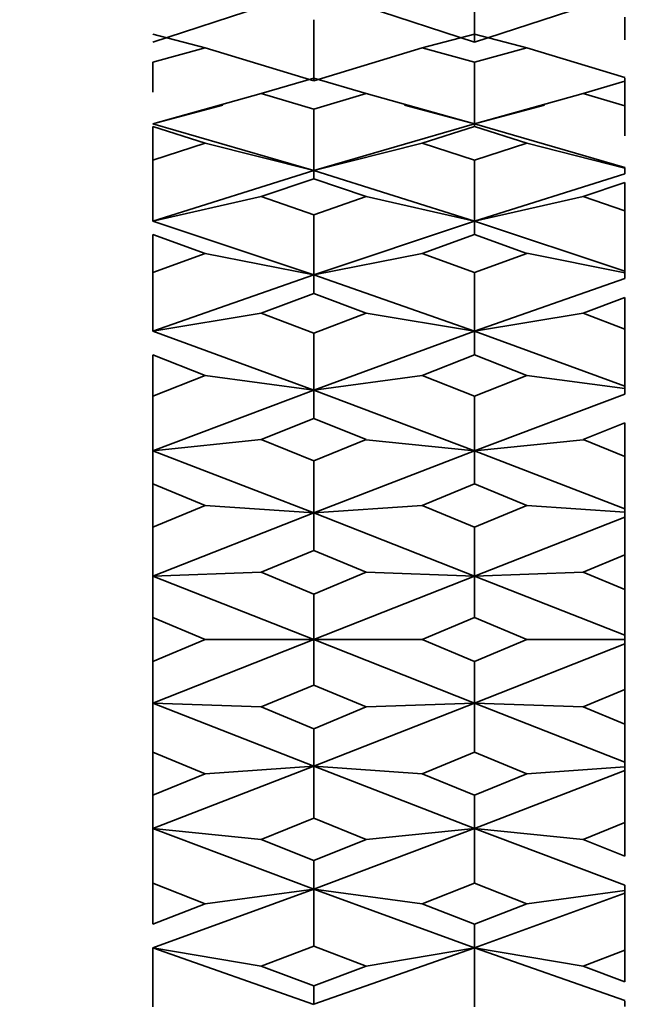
# Model space of a CAD drawing. Header units: millimetres. Extents: x -7686 to -856, y -458 to 6140.
# Tile 33 of 102: x -5991.8 to -5984.48, y 3652.43 to 3663.91. Entities that reach past the tile are written whole.
import ezdxf

# ---------------------------------------------------------------- set-up
doc = ezdxf.new("R2010")
doc.units = ezdxf.units.MM
doc.header["$LTSCALE"] = 5
doc.header["$PDSIZE"] = -1
doc.layers.add('细实线', color=1, linetype='Continuous', lineweight=20)
doc.dimstyles.new('安装', dxfattribs={"dimtxt": 6, "dimasz": 12, "dimexe": 7, "dimexo": 0.625, "dimtad": 1, "dimtoh": 1, "dimtxsty": 'Standard', "dimcen": 2.5, "dimclrd": 4, "dimclre": 4, "dimclrt": 3, "dimadec": 0, "dimazin": 0, "dimtfac": 1, "dimtmove": 0, "dimatfit": 3, "dimfxl": 1, "dimarcsym": 0})

# ---------------------------------------------------------------- blocks, each defined once
blk = doc.blocks.new('*D73')
at = {"layer": 'Defpoints', "color": 0, "linetype": 'Continuous', "transparency": 16777216}
for p in [(-5831.961, 3764.628), (-6092.748, 3374.818), (-5832.245, 3374.628)]:
    blk.add_point(p, dxfattribs=at)
at = {"layer": '细实线', "color": 4, "linetype": 'Continuous', "lineweight": -2, "transparency": 16777216}
for p, q in [((-5832.586, 3764.629), (-6099.464, 3764.823)), ((-6092.473, 3752.818), (-6092.74, 3386.818)), ((-5832.87, 3374.629), (-6099.748, 3374.823))]:
    blk.add_line(p, q, dxfattribs=at)
at = {"layer": '细实线', "color": 4, "linetype": 'Continuous', "transparency": 16777216}
for points in [[(-6094.473, 3752.82), (-6090.473, 3752.817), (-6092.464, 3764.818)], [(-6094.74, 3386.82), (-6090.74, 3386.817), (-6092.748, 3374.818)]]:
    blk.add_solid(points, dxfattribs=at)
at = {"layer": '细实线', "color": 3, "linetype": 'Continuous', "transparency": 16777216, "insert": (-6096.231, 3569.821), "char_height": 6, "attachment_point": 5, "rotation": 89.9582}
blk.add_mtext('390', dxfattribs=at)

msp = doc.modelspace()

# ---------------------------------------------------------------- linework, layer by layer
at = {"linetype": 'Continuous', "lineweight": 35}
for p, q in [((-5986.496, 3663.646), (-5986.496, 3664.347)), ((-5988.981, 3664.056), (-5990.245, 3663.646)), ((-5987.759, 3664.055), (-5986.496, 3663.646)), ((-5986.496, 3663.646), (-5985.231, 3664.055)), ((-5988.37, 3663.906), (-5988.37, 3663.195)), ((-5984.745, 3663.67), (-5984.745, 3663.937)), ((-5989.636, 3663.578), (-5990.245, 3663.739)), ((-5987.105, 3663.578), (-5986.496, 3663.739)), ((-5985.886, 3663.578), (-5986.496, 3663.739)), ((-5990.245, 3663.411), (-5989.636, 3663.578)), ((-5989.636, 3663.578), (-5988.37, 3663.194)), ((-5987.105, 3663.578), (-5988.37, 3663.195)), ((-5986.496, 3663.411), (-5987.105, 3663.578)), ((-5986.496, 3663.411), (-5985.886, 3663.578)), ((-5985.885, 3663.578), (-5984.745, 3663.231)), ((-5990.245, 3663.061), (-5990.245, 3663.411)), ((-5986.496, 3662.694), (-5986.496, 3663.411)), ((-5988.981, 3663.047), (-5988.37, 3663.226)), ((-5988.37, 3663.226), (-5987.759, 3663.047)), ((-5984.745, 3663.163), (-5984.745, 3663.23)), ((-5984.745, 3663.189), (-5985.231, 3663.047)), ((-5984.745, 3662.902), (-5984.745, 3663.189)), ((-5988.981, 3663.047), (-5990.245, 3662.694)), ((-5988.37, 3662.864), (-5988.981, 3663.047)), ((-5988.37, 3662.864), (-5987.759, 3663.047)), ((-5987.759, 3663.047), (-5986.496, 3662.694)), ((-5986.496, 3662.694), (-5985.231, 3663.047)), ((-5985.231, 3663.047), (-5984.745, 3662.902)), ((-5990.245, 3662.694), (-5989.428, 3662.912)), ((-5986.496, 3662.694), (-5987.311, 3662.912)), ((-5986.496, 3662.694), (-5985.68, 3662.912)), ((-5984.745, 3662.552), (-5984.745, 3662.902)), ((-5988.37, 3662.864), (-5988.37, 3662.147)), ((-5990.245, 3662.694), (-5988.37, 3662.147)), ((-5989.636, 3662.468), (-5990.245, 3662.662)), ((-5990.245, 3662.27), (-5990.245, 3662.662)), ((-5988.37, 3662.147), (-5986.496, 3662.694)), ((-5987.105, 3662.468), (-5986.496, 3662.662)), ((-5986.496, 3662.662), (-5986.496, 3662.694)), ((-5986.496, 3662.694), (-5984.745, 3662.185)), ((-5985.886, 3662.468), (-5986.496, 3662.662)), ((-5990.245, 3662.27), (-5989.636, 3662.468)), ((-5989.636, 3662.468), (-5988.37, 3662.147)), ((-5987.105, 3662.469), (-5988.37, 3662.147)), ((-5986.496, 3662.27), (-5987.105, 3662.468)), ((-5986.496, 3662.27), (-5985.886, 3662.468)), ((-5985.885, 3662.469), (-5984.745, 3662.177)), ((-5990.245, 3661.559), (-5990.245, 3662.27)), ((-5986.496, 3661.559), (-5986.496, 3662.27)), ((-5984.745, 3662.177), (-5984.745, 3662.185)), ((-5990.245, 3661.559), (-5988.37, 3662.147)), ((-5988.37, 3662.053), (-5988.37, 3662.147)), ((-5986.496, 3661.559), (-5988.37, 3662.147)), ((-5986.496, 3661.559), (-5984.745, 3662.109)), ((-5984.745, 3662.109), (-5984.745, 3662.177)), ((-5988.981, 3661.846), (-5988.37, 3662.053)), ((-5988.37, 3662.053), (-5987.759, 3661.846)), ((-5984.745, 3662.011), (-5985.231, 3661.846)), ((-5984.745, 3661.678), (-5984.745, 3662.011)), ((-5988.981, 3661.846), (-5990.245, 3661.559)), ((-5988.37, 3661.634), (-5988.981, 3661.846)), ((-5988.37, 3661.634), (-5987.759, 3661.846)), ((-5987.759, 3661.845), (-5986.496, 3661.559)), ((-5986.496, 3661.559), (-5985.231, 3661.845)), ((-5985.231, 3661.846), (-5984.745, 3661.678)), ((-5988.37, 3661.634), (-5988.37, 3660.933)), ((-5984.745, 3660.976), (-5984.745, 3661.678)), ((-5990.245, 3661.559), (-5988.37, 3660.933)), ((-5988.37, 3660.933), (-5986.496, 3661.559)), ((-5986.496, 3661.403), (-5986.496, 3661.559)), ((-5986.496, 3661.559), (-5984.745, 3660.976)), ((-5989.636, 3661.183), (-5990.245, 3661.403)), ((-5990.245, 3660.96), (-5990.245, 3661.403)), ((-5987.105, 3661.183), (-5986.496, 3661.403)), ((-5985.886, 3661.183), (-5986.496, 3661.403)), ((-5990.245, 3660.96), (-5989.636, 3661.183)), ((-5989.636, 3661.183), (-5988.37, 3660.933)), ((-5987.105, 3661.183), (-5988.37, 3660.933)), ((-5986.496, 3660.96), (-5987.105, 3661.183)), ((-5986.496, 3660.96), (-5985.886, 3661.183)), ((-5985.885, 3661.184), (-5984.745, 3660.957)), ((-5990.245, 3660.276), (-5990.245, 3660.96)), ((-5990.245, 3660.276), (-5988.37, 3660.933)), ((-5988.37, 3660.717), (-5988.37, 3660.934)), ((-5986.496, 3660.276), (-5988.37, 3660.933)), ((-5986.496, 3660.276), (-5986.496, 3660.96)), ((-5984.745, 3660.957), (-5984.745, 3660.976)), ((-5984.745, 3660.89), (-5984.745, 3660.957)), ((-5986.496, 3660.276), (-5984.745, 3660.89)), ((-5988.981, 3660.487), (-5988.37, 3660.717)), ((-5988.37, 3660.717), (-5987.759, 3660.487)), ((-5984.745, 3660.67), (-5985.231, 3660.487)), ((-5984.745, 3660.302), (-5984.745, 3660.67)), ((-5988.981, 3660.487), (-5990.245, 3660.276)), ((-5988.37, 3660.254), (-5988.981, 3660.487)), ((-5988.37, 3660.254), (-5987.759, 3660.487)), ((-5987.759, 3660.487), (-5986.496, 3660.276)), ((-5986.496, 3660.275), (-5985.231, 3660.487)), ((-5985.231, 3660.487), (-5984.745, 3660.302)), ((-5990.245, 3660.276), (-5988.37, 3659.59)), ((-5988.37, 3659.591), (-5986.496, 3660.276)), ((-5988.37, 3660.254), (-5988.37, 3659.591)), ((-5986.496, 3660.276), (-5984.745, 3659.637)), ((-5986.496, 3660), (-5986.496, 3660.275)), ((-5984.745, 3659.637), (-5984.745, 3660.302)), ((-5989.636, 3659.762), (-5990.245, 3660)), ((-5990.245, 3659.52), (-5990.245, 3660)), ((-5987.105, 3659.762), (-5986.496, 3660)), ((-5985.886, 3659.762), (-5986.496, 3660)), ((-5990.245, 3659.52), (-5989.636, 3659.762)), ((-5989.636, 3659.761), (-5988.37, 3659.59)), ((-5987.105, 3659.761), (-5988.37, 3659.59)), ((-5986.496, 3659.52), (-5987.105, 3659.762)), ((-5986.496, 3659.52), (-5985.886, 3659.762)), ((-5985.885, 3659.762), (-5984.745, 3659.607)), ((-5990.245, 3658.883), (-5988.37, 3659.591)), ((-5988.37, 3659.259), (-5988.37, 3659.591)), ((-5986.496, 3658.883), (-5988.37, 3659.59)), ((-5984.745, 3659.606), (-5984.745, 3659.637)), ((-5984.745, 3659.544), (-5984.745, 3659.606)), ((-5990.245, 3658.883), (-5990.245, 3659.52)), ((-5986.496, 3658.883), (-5984.745, 3659.544)), ((-5986.496, 3658.883), (-5986.496, 3659.52)), ((-5988.981, 3659.013), (-5988.37, 3659.259)), ((-5988.37, 3659.259), (-5987.759, 3659.013)), ((-5984.745, 3659.208), (-5985.231, 3659.013)), ((-5984.745, 3658.816), (-5984.745, 3659.208)), ((-5988.981, 3659.013), (-5990.245, 3658.883)), ((-5988.37, 3658.765), (-5988.981, 3659.013)), ((-5988.37, 3658.765), (-5987.759, 3659.013)), ((-5987.759, 3659.012), (-5986.496, 3658.883)), ((-5986.496, 3658.883), (-5985.231, 3659.012)), ((-5985.231, 3659.013), (-5984.745, 3658.816)), ((-5990.245, 3658.883), (-5988.37, 3658.159)), ((-5990.245, 3658.497), (-5990.245, 3658.883)), ((-5988.37, 3658.16), (-5986.496, 3658.883)), ((-5986.496, 3658.497), (-5986.496, 3658.883)), ((-5986.496, 3658.883), (-5984.745, 3658.208)), ((-5988.37, 3658.765), (-5988.37, 3658.16)), ((-5984.745, 3658.208), (-5984.745, 3658.816)), ((-5989.636, 3658.246), (-5990.245, 3658.497)), ((-5990.245, 3657.994), (-5990.245, 3658.497)), ((-5987.105, 3658.246), (-5986.496, 3658.497)), ((-5985.886, 3658.246), (-5986.496, 3658.497)), ((-5990.245, 3657.994), (-5989.636, 3658.246)), ((-5989.636, 3658.246), (-5988.37, 3658.159)), ((-5987.105, 3658.246), (-5988.37, 3658.159)), ((-5986.496, 3657.994), (-5987.105, 3658.246)), ((-5986.496, 3657.994), (-5985.886, 3658.246)), ((-5985.885, 3658.246), (-5984.745, 3658.168)), ((-5984.745, 3658.167), (-5984.745, 3658.208)), ((-5990.245, 3657.424), (-5988.37, 3658.16)), ((-5988.37, 3657.722), (-5988.37, 3658.16)), ((-5986.496, 3657.424), (-5988.37, 3658.159)), ((-5986.496, 3657.424), (-5984.745, 3658.11)), ((-5984.745, 3658.11), (-5984.745, 3658.167)), ((-5984.745, 3657.67), (-5984.745, 3658.11)), ((-5990.245, 3657.424), (-5990.245, 3657.994)), ((-5986.496, 3657.424), (-5986.496, 3657.994)), ((-5988.981, 3657.468), (-5988.37, 3657.722)), ((-5988.37, 3657.722), (-5987.759, 3657.468)), ((-5984.745, 3657.67), (-5985.231, 3657.468)), ((-5984.745, 3657.265), (-5984.745, 3657.67)), ((-5988.981, 3657.468), (-5990.245, 3657.424)), ((-5990.245, 3657.424), (-5988.37, 3656.683)), ((-5990.245, 3656.939), (-5990.245, 3657.424)), ((-5988.37, 3657.213), (-5988.981, 3657.468)), ((-5988.37, 3657.213), (-5987.759, 3657.468)), ((-5988.37, 3656.684), (-5986.496, 3657.424)), ((-5987.759, 3657.467), (-5986.496, 3657.424)), ((-5986.496, 3657.424), (-5985.231, 3657.467)), ((-5986.496, 3656.939), (-5986.496, 3657.424)), ((-5986.496, 3657.424), (-5984.745, 3656.733)), ((-5985.231, 3657.468), (-5984.745, 3657.265)), ((-5984.745, 3656.733), (-5984.745, 3657.265)), ((-5988.37, 3657.213), (-5988.37, 3656.684)), ((-5989.636, 3656.683), (-5990.245, 3656.939)), ((-5990.245, 3656.428), (-5990.245, 3656.939)), ((-5987.105, 3656.683), (-5986.496, 3656.939)), ((-5985.886, 3656.683), (-5986.496, 3656.939)), ((-5990.245, 3655.943), (-5988.37, 3656.684)), ((-5990.245, 3656.428), (-5989.636, 3656.683)), ((-5989.636, 3656.683), (-5988.37, 3656.683)), ((-5988.37, 3656.154), (-5988.37, 3656.684)), ((-5986.496, 3655.943), (-5988.37, 3656.683)), ((-5987.105, 3656.683), (-5988.37, 3656.683)), ((-5986.496, 3656.428), (-5987.105, 3656.683)), ((-5986.496, 3656.428), (-5985.886, 3656.683)), ((-5985.885, 3656.684), (-5984.745, 3656.683)), ((-5984.745, 3656.683), (-5984.745, 3656.733)), ((-5984.745, 3656.634), (-5984.745, 3656.683)), ((-5986.496, 3655.942), (-5984.745, 3656.634)), ((-5984.745, 3656.102), (-5984.745, 3656.634)), ((-5990.245, 3655.943), (-5990.245, 3656.428)), ((-5986.496, 3655.943), (-5986.496, 3656.428)), ((-5988.981, 3655.899), (-5988.37, 3656.154)), ((-5988.37, 3656.154), (-5987.759, 3655.899)), ((-5984.745, 3656.102), (-5985.231, 3655.899)), ((-5984.745, 3655.697), (-5984.745, 3656.102)), ((-5990.245, 3655.943), (-5988.37, 3655.207)), ((-5988.981, 3655.899), (-5990.245, 3655.943)), ((-5990.245, 3655.373), (-5990.245, 3655.943)), ((-5988.37, 3655.645), (-5988.981, 3655.899)), ((-5988.37, 3655.208), (-5986.496, 3655.942)), ((-5988.37, 3655.645), (-5987.759, 3655.899)), ((-5987.759, 3655.899), (-5986.496, 3655.943)), ((-5986.496, 3655.943), (-5984.745, 3655.256)), ((-5986.496, 3655.942), (-5985.231, 3655.899)), ((-5986.496, 3655.373), (-5986.496, 3655.942)), ((-5985.231, 3655.899), (-5984.745, 3655.697)), ((-5988.37, 3655.645), (-5988.37, 3655.208)), ((-5984.745, 3655.256), (-5984.745, 3655.697)), ((-5989.636, 3655.121), (-5990.245, 3655.373)), ((-5990.245, 3654.87), (-5990.245, 3655.373)), ((-5987.105, 3655.121), (-5986.496, 3655.373)), ((-5985.886, 3655.121), (-5986.496, 3655.373)), ((-5990.245, 3654.483), (-5988.37, 3655.208)), ((-5989.636, 3655.12), (-5988.37, 3655.207)), ((-5988.37, 3654.602), (-5988.37, 3655.208)), ((-5986.496, 3654.483), (-5988.37, 3655.207)), ((-5987.105, 3655.12), (-5988.37, 3655.207)), ((-5985.885, 3655.121), (-5984.745, 3655.199)), ((-5984.745, 3655.199), (-5984.745, 3655.256)), ((-5984.745, 3655.158), (-5984.745, 3655.199)), ((-5990.245, 3654.87), (-5989.636, 3655.121)), ((-5986.496, 3654.869), (-5987.105, 3655.121)), ((-5986.496, 3654.483), (-5984.745, 3655.158)), ((-5986.496, 3654.869), (-5985.886, 3655.121)), ((-5984.745, 3654.551), (-5984.745, 3655.158)), ((-5990.245, 3654.483), (-5990.245, 3654.87)), ((-5986.496, 3654.483), (-5986.496, 3654.87)), ((-5988.981, 3654.354), (-5988.37, 3654.602)), ((-5988.37, 3654.602), (-5987.759, 3654.354)), ((-5984.745, 3654.551), (-5985.231, 3654.354)), ((-5984.745, 3654.158), (-5984.745, 3654.551)), ((-5990.245, 3654.483), (-5988.37, 3653.776)), ((-5988.981, 3654.354), (-5990.245, 3654.483)), ((-5990.245, 3653.846), (-5990.245, 3654.483)), ((-5988.37, 3653.777), (-5986.496, 3654.483)), ((-5987.759, 3654.354), (-5986.496, 3654.483)), ((-5986.496, 3654.483), (-5984.745, 3653.823)), ((-5986.496, 3654.483), (-5985.231, 3654.354)), ((-5986.496, 3653.846), (-5986.496, 3654.483)), ((-5988.37, 3654.108), (-5988.981, 3654.354)), ((-5988.37, 3654.108), (-5987.759, 3654.354)), ((-5985.231, 3654.354), (-5984.745, 3654.158)), ((-5988.37, 3654.108), (-5988.37, 3653.777)), ((-5989.636, 3653.605), (-5990.245, 3653.846)), ((-5990.245, 3653.366), (-5990.245, 3653.846)), ((-5987.105, 3653.605), (-5986.496, 3653.847)), ((-5985.886, 3653.605), (-5986.496, 3653.847)), ((-5984.745, 3653.76), (-5984.745, 3653.823)), ((-5990.245, 3653.091), (-5988.37, 3653.777)), ((-5989.636, 3653.605), (-5988.37, 3653.776)), ((-5986.496, 3653.091), (-5988.37, 3653.776)), ((-5987.105, 3653.605), (-5988.37, 3653.776)), ((-5988.37, 3653.113), (-5988.37, 3653.776)), ((-5986.496, 3653.091), (-5984.745, 3653.729)), ((-5985.885, 3653.605), (-5984.745, 3653.76)), ((-5984.745, 3653.73), (-5984.745, 3653.76)), ((-5984.745, 3653.065), (-5984.745, 3653.73)), ((-5990.245, 3653.366), (-5989.636, 3653.605)), ((-5986.496, 3653.366), (-5987.105, 3653.605)), ((-5986.496, 3653.366), (-5985.886, 3653.605)), ((-5986.496, 3653.091), (-5986.496, 3653.366)), ((-5990.245, 3653.091), (-5988.37, 3652.433)), ((-5988.981, 3652.88), (-5990.245, 3653.091)), ((-5990.245, 3652.406), (-5990.245, 3653.091)), ((-5988.981, 3652.88), (-5988.37, 3653.113)), ((-5988.37, 3653.113), (-5987.759, 3652.88)), ((-5988.37, 3652.434), (-5986.496, 3653.091)), ((-5987.759, 3652.88), (-5986.496, 3653.091)), ((-5986.496, 3653.091), (-5984.745, 3652.477)), ((-5986.496, 3653.091), (-5985.231, 3652.88)), ((-5986.496, 3652.406), (-5986.496, 3653.091)), ((-5984.745, 3653.065), (-5985.231, 3652.88)), ((-5984.745, 3652.697), (-5984.745, 3653.065)), ((-5988.37, 3652.65), (-5988.981, 3652.88)), ((-5988.37, 3652.65), (-5987.759, 3652.88)), ((-5985.231, 3652.88), (-5984.745, 3652.697)), ((-5988.37, 3652.65), (-5988.37, 3652.434)), ((-5984.745, 3652.41), (-5984.745, 3652.476))]:
    msp.add_line(p, q, dxfattribs=at)
at = {"color": 4}
msp.add_arc((-5831.961, 3764.628), 692.802, 310, 160, dxfattribs=at)
at = {"color": 4, "linetype": 'ByBlock'}
msp.add_arc((-5831.961, 3764.628), 360.339, 96.77028, 202.78183, dxfattribs=at)

# ---------------------------------------------------------------- dimensions: what is measured, and where the dimension line sits
at = {"layer": '细实线', "color": 1, "linetype": 'Continuous'}
dim = msp.add_aligned_dim(p1=(-5831.961, 3764.628), p2=(-5832.245, 3374.628), distance=-260.503, dimstyle='安装', dxfattribs=at)
dim.commit()
dim.dimension.update_dxf_attribs({"geometry": '*D73', "text_midpoint": (-6096.231, 3569.821)})

doc.saveas('drawing.dxf')
